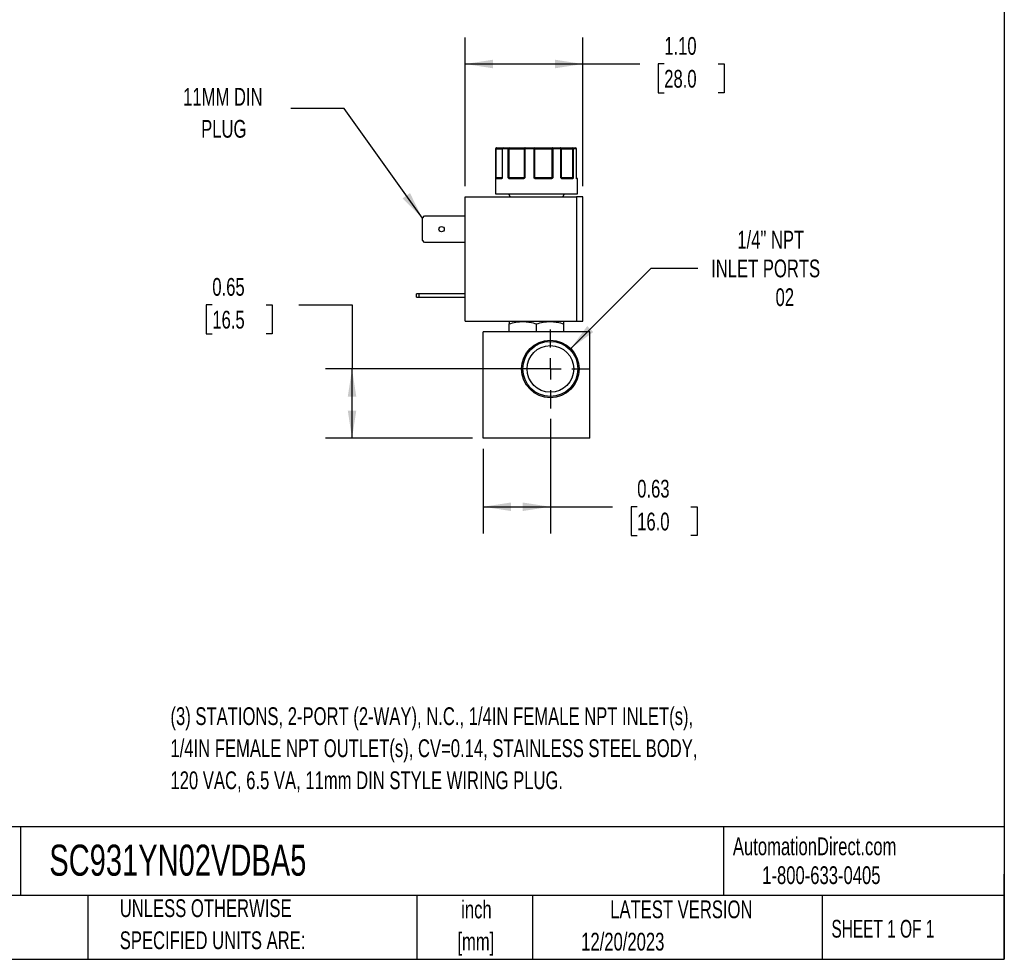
# Model space of a CAD drawing. Header units: inches. Extents: x 0.5 to 21.5, y 0.5 to 16.5.
# Tile 12 of 17: x 12.3 to 21.5, y 0.5 to 9.3. Entities that reach past the tile are written whole.
import ezdxf

# ---------------------------------------------------------------- set-up
doc = ezdxf.new("R2010")
doc.units = ezdxf.units.IN
doc.header["$LTSCALE"] = 2
doc.header["$MEASUREMENT"] = 0
doc.linetypes.add('CENTERX2', pattern=[0.8, 0.5, -0.1, 0.1, -0.1])
doc.layers.add('CENTER', color=40, linetype='CENTERX2')
doc.layers.add('DIMENSIONS', color=140, linetype='Continuous', lineweight=25)
doc.layers.add('TEXT', color=140, linetype='Continuous', lineweight=25)
doc.styles.add('SLDTEXTSTYLE0', font='TXT', dxfattribs={"width": 0.7})
doc.styles.add('SLDTEXTSTYLE1', font='TXT', dxfattribs={"width": 0.65})
doc.dimstyles.new('SLDDIMSTYLE0', dxfattribs={"dimtxt": 0.169922, "dimasz": 0.26, "dimexe": 0, "dimexo": 0.0625, "dimgap": 0.04248, "dimtad": 0, "dimtih": 1, "dimtoh": 1, "dimrnd": 1e-09, "dimdsep": 46, "dimtxsty": 'SLDTEXTSTYLE0', "dimsah": 1, "dimcen": 0.09, "dimadec": 0, "dimazin": 2, "dimtfac": 1, "dimtofl": 0, "dimtmove": 0, "dimatfit": 3, "dimfxl": 0, "dimfrac": 2, "dimtolj": 1, "dimtzin": 12, "dimarcsym": 0})
doc.dimstyles.new('SLDDIMSTYLE4', dxfattribs={"dimtxt": 0.169922, "dimasz": 0.26, "dimexe": 0, "dimexo": 0.0625, "dimgap": 0.04248, "dimtad": 0, "dimtih": 1, "dimtoh": 1, "dimrnd": 1e-09, "dimzin": 12, "dimdsep": 46, "dimtxsty": 'SLDTEXTSTYLE0', "dimsah": 1, "dimcen": 0, "dimadec": 0, "dimazin": 3, "dimtfac": 1, "dimtofl": 0, "dimtmove": 0, "dimatfit": 3, "dimfxl": 0, "dimfrac": 2, "dimtolj": 1, "dimtzin": 12, "dimarcsym": 0})
doc.dimstyles.new('SLDDIMSTYLE5', dxfattribs={"dimtxt": 0.169922, "dimasz": 0.26, "dimexe": 0, "dimexo": 0.0625, "dimgap": 0.04248, "dimtad": 0, "dimtih": 1, "dimtoh": 1, "dimrnd": 1e-09, "dimzin": 4, "dimdsep": 46, "dimtxsty": 'SLDTEXTSTYLE0', "dimsah": 1, "dimcen": 0.09, "dimadec": 0, "dimazin": 1, "dimtfac": 1, "dimtofl": 0, "dimtmove": 0, "dimatfit": 3, "dimfxl": 0, "dimfrac": 2, "dimtolj": 1, "dimtzin": 12, "dimarcsym": 0})
doc.dimstyles.new('SLDDIMSTYLE6', dxfattribs={"dimtxt": 0.18, "dimasz": 0.26, "dimexe": 0, "dimexo": 0.0625, "dimgap": 0, "dimtad": 0, "dimtih": 1, "dimtoh": 1, "dimdec": 0, "dimrnd": 1e-09, "dimzin": 0, "dimdsep": 46, "dimtxsty": 'Standard', "dimsah": 1, "dimcen": 0.09, "dimadec": 0, "dimazin": 0, "dimtfac": 0.26, "dimtdec": 0, "dimtofl": 0, "dimtmove": 0, "dimatfit": 3, "dimfxl": 0, "dimfrac": 2, "dimtolj": 1, "dimtzin": 0, "dimarcsym": 0})

# ---------------------------------------------------------------- blocks, each defined once
blk = doc.blocks.new('_D_8')
at = {"layer": 'DIMENSIONS'}
for p, q in [((17.2391, 5.5712), (17.2391, 4.4974)), ((16.6091, 5.2901), (16.6091, 4.4974)), ((16.6091, 4.7474), (17.2391, 4.7474)), ((17.2391, 4.7474), (17.8239, 4.7474)), ((18.0541, 4.7474), (17.9971, 4.7474)), ((17.9971, 4.7474), (17.9971, 4.4774)), ((18.5591, 4.7474), (18.6161, 4.7474)), ((18.6161, 4.7474), (18.6161, 4.4774)), ((17.9971, 4.4774), (18.0541, 4.4774)), ((18.6161, 4.4774), (18.5591, 4.4774))]:
    blk.add_line(p, q, dxfattribs=at)
for points in [[(16.6091, 4.7474), (16.8691, 4.7074), (16.8691, 4.7874)], [(17.2391, 4.7474), (16.9791, 4.7874), (16.9791, 4.7074)]]:
    blk.add_solid(points, dxfattribs=at)
at = {"layer": 'DIMENSIONS', "char_height": 0.16667, "attachment_point": 1, "style": 'SLDTEXTSTYLE0'}
for s, insert in [('0.63', (18.0541, 5.0003)), ('16.0', (18.0541, 4.6922))]:
    blk.add_mtext(s, dxfattribs=dict(at, insert=insert))
blk = doc.blocks.new('_D_9')
at = {"layer": 'DIMENSIONS'}
for p, q in [((14.0662, 6.6416), (14.0092, 6.6416)), ((14.0092, 6.6416), (14.0092, 6.3715)), ((14.5712, 6.6416), (14.6282, 6.6416)), ((14.6282, 6.6416), (14.6282, 6.3715)), ((14.8775, 6.6416), (15.3775, 6.6416)), ((15.3775, 6.6416), (15.3775, 6.0411)), ((14.0092, 6.3715), (14.0662, 6.3715)), ((14.6282, 6.3715), (14.5712, 6.3715)), ((17.1391, 6.0411), (15.1275, 6.0411)), ((15.3775, 5.3901), (15.3775, 6.0411)), ((16.5091, 5.3901), (15.1275, 5.3901))]:
    blk.add_line(p, q, dxfattribs=at)
for points in [[(15.3775, 6.0411), (15.3375, 5.7811), (15.4175, 5.7811)], [(15.3775, 5.3901), (15.4175, 5.6501), (15.3375, 5.6501)]]:
    blk.add_solid(points, dxfattribs=at)
at = {"layer": 'DIMENSIONS', "char_height": 0.16667, "attachment_point": 1, "style": 'SLDTEXTSTYLE0'}
for s, insert in [('0.65', (14.0662, 6.8945)), ('16.5', (14.0662, 6.5864))]:
    blk.add_mtext(s, dxfattribs=dict(at, insert=insert))
blk = doc.blocks.new('_D_10')
at = {"layer": 'DIMENSIONS'}
for p, q in [((17.4299, 6.2319), (18.1858, 6.9879)), ((18.1858, 6.9879), (18.6233, 6.9879))]:
    blk.add_line(p, q, dxfattribs=at)
blk.add_solid([(17.4299, 6.2319), (17.642, 6.3875), (17.5855, 6.4441)], dxfattribs=at)
at = {"layer": 'DIMENSIONS', "attachment_point": 1, "style": 'SLDTEXTSTYLE0'}
for s, insert, char_height in [('1/4" NPT', (18.9939, 7.3377), 0.16667), ('INLET PORTS', (18.7483, 7.0677), 0.166667), ('02', (19.353, 6.7976), 0.16667)]:
    blk.add_mtext(s, dxfattribs=dict(at, insert=insert, char_height=char_height))
blk = doc.blocks.new('_D_11')
at = {"layer": 'DIMENSIONS'}
for p, q in [((16.4398, 7.7555), (16.4398, 9.1531)), ((17.5438, 7.7555), (17.5438, 9.1531)), ((16.4398, 8.9031), (17.5438, 8.9031)), ((17.5438, 8.9031), (18.0777, 8.9031)), ((18.308, 8.9031), (18.2509, 8.9031)), ((18.2509, 8.9031), (18.2509, 8.633)), ((18.8129, 8.9031), (18.87, 8.9031)), ((18.87, 8.9031), (18.87, 8.633)), ((18.2509, 8.633), (18.308, 8.633)), ((18.87, 8.633), (18.8129, 8.633))]:
    blk.add_line(p, q, dxfattribs=at)
for points in [[(16.4398, 8.9031), (16.6998, 8.8631), (16.6998, 8.9431)], [(17.5438, 8.9031), (17.2838, 8.9431), (17.2838, 8.8631)]]:
    blk.add_solid(points, dxfattribs=at)
at = {"layer": 'DIMENSIONS', "char_height": 0.16667, "attachment_point": 1, "style": 'SLDTEXTSTYLE0'}
for s, insert in [('1.10', (18.308, 9.1559)), ('28.0', (18.308, 8.8478))]:
    blk.add_mtext(s, dxfattribs=dict(at, insert=insert))
blk = doc.blocks.new('SW_CENTERMARKSYMBOL_3')
at = {"layer": 'CENTER', "color": 0}
for p, q in [((0, 0.2), (0, 0.3699)), ((0, 0), (0, 0.1)), ((-0.2, 0), (-0.3699, 0)), ((0, 0), (-0.1, 0)), ((0, 0), (0, -0.1)), ((0, 0), (0.1, 0)), ((0.2, 0), (0.3699, 0)), ((0, -0.2), (0, -0.3699))]:
    blk.add_line(p, q, dxfattribs=at)

msp = doc.modelspace()

# ---------------------------------------------------------------- linework, layer by layer
for p, q in [((16.7241, 8.1055), (16.7241, 7.6855)), ((16.7266, 8.1055), (16.7241, 8.1055)), ((16.7266, 7.8355), (16.7266, 8.1055)), ((16.7312, 8.1055), (16.7266, 8.1055)), ((16.7312, 7.8355), (16.7312, 8.1055)), ((16.7312, 8.1055), (16.7861, 8.1055)), ((16.7861, 8.1055), (16.7861, 7.8355)), ((16.7878, 8.1055), (16.7861, 8.1055)), ((16.7878, 8.1055), (16.7878, 7.8355)), ((16.8444, 8.1055), (16.7878, 8.1055)), ((16.8444, 7.8355), (16.8444, 8.1055)), ((16.8526, 8.1055), (16.8444, 8.1055)), ((16.8526, 8.1055), (16.9929, 8.1055)), ((16.8526, 7.8355), (16.8526, 8.1055)), ((16.9993, 8.1055), (16.9929, 8.1055)), ((16.9929, 8.1055), (16.9929, 7.8355)), ((16.9993, 8.1055), (16.9993, 7.8355)), ((17.086, 8.1055), (16.9993, 8.1055)), ((17.086, 7.8355), (17.086, 8.1055)), ((17.094, 8.1055), (17.086, 8.1055)), ((17.094, 7.8355), (17.094, 8.1055)), ((17.094, 8.1055), (17.2535, 8.1055)), ((17.2535, 8.1055), (17.2535, 7.8355)), ((17.2622, 8.1055), (17.2535, 8.1055)), ((17.2622, 8.1055), (17.2622, 7.8355)), ((17.3384, 8.1055), (17.2622, 8.1055)), ((17.3384, 7.8355), (17.3384, 8.1055)), ((17.3424, 8.1055), (17.3384, 8.1055)), ((17.3424, 7.8355), (17.3424, 8.1055)), ((17.3424, 8.1055), (17.4466, 8.1055)), ((17.4466, 8.1055), (17.4466, 7.8355)), ((17.4534, 8.1055), (17.4466, 8.1055)), ((17.4534, 8.1055), (17.4534, 7.8355)), ((17.4835, 8.1055), (17.4534, 8.1055)), ((17.4835, 7.8355), (17.4835, 8.1055)), ((17.4838, 8.1055), (17.4835, 8.1055)), ((17.4838, 7.8355), (17.4838, 8.1055)), ((17.4838, 7.8355), (17.4838, 8.1055)), ((17.4838, 8.1055), (17.4838, 8.1055)), ((16.7266, 7.8355), (16.7312, 7.8355)), ((16.7793, 7.8255), (16.7288, 7.8255)), ((16.7861, 7.8355), (16.7312, 7.8355)), ((16.7843, 7.8309), (16.7836, 7.8305)), ((16.7861, 7.8355), (16.7878, 7.8355)), ((16.8444, 7.8355), (16.8526, 7.8355)), ((16.9929, 7.8355), (16.8526, 7.8355)), ((16.9841, 7.8255), (16.8561, 7.8255)), ((16.9929, 7.8355), (16.9993, 7.8355)), ((17.086, 7.8355), (17.094, 7.8355)), ((17.2535, 7.8355), (17.094, 7.8355)), ((17.2474, 7.8255), (17.1019, 7.8255)), ((17.2535, 7.8355), (17.2622, 7.8355)), ((17.3384, 7.8355), (17.3424, 7.8355)), ((17.4466, 7.8355), (17.3424, 7.8355)), ((17.446, 7.8255), (17.351, 7.8255)), ((17.4466, 7.8355), (17.4534, 7.8355)), ((17.4835, 7.8355), (17.4838, 7.8355)), ((17.4941, 7.8255), (17.4869, 7.8255)), ((17.4941, 7.6855), (17.4941, 7.8255)), ((16.7241, 7.6855), (17.4941, 7.6855)), ((16.8456, 7.6855), (16.8629, 7.6555)), ((17.3553, 7.6555), (17.3726, 7.6855)), ((16.4398, 6.4885), (16.4398, 7.6555)), ((16.4398, 7.6555), (17.4838, 7.6555)), ((17.4838, 7.6555), (17.4838, 6.4885)), ((17.5438, 7.6555), (17.4838, 7.6555)), ((17.5438, 6.4885), (17.5438, 7.6555)), ((16.0378, 7.4553), (16.059, 7.4765)), ((16.0378, 7.2497), (16.0378, 7.4553)), ((16.059, 7.4765), (16.4398, 7.4765)), ((16.059, 7.2285), (16.0378, 7.2497)), ((16.4398, 7.2285), (16.059, 7.2285)), ((15.9818, 6.7135), (15.9818, 6.7445)), ((16.003, 6.7445), (15.9818, 6.7445)), ((15.9818, 6.7135), (16.003, 6.7135)), ((16.003, 6.7445), (16.003, 6.7135)), ((16.4398, 6.7445), (16.003, 6.7445)), ((16.003, 6.7135), (16.4398, 6.7135)), ((16.4398, 6.4885), (17.4838, 6.4885)), ((16.8571, 6.4885), (16.8532, 6.4862)), ((17.365, 6.4862), (17.3611, 6.4885)), ((17.4838, 6.4885), (17.5438, 6.4885)), ((16.6091, 5.3901), (16.6091, 6.3901)), ((17.6091, 6.3901), (16.6091, 6.3901)), ((16.8532, 6.3901), (16.8532, 6.4634)), ((17.1091, 6.3901), (17.1091, 6.4634)), ((17.365, 6.3901), (17.365, 6.4634)), ((17.6091, 5.3901), (17.6091, 6.3901)), ((17.6091, 5.3901), (16.6091, 5.3901))]:
    msp.add_line(p, q)
at = {"flags": 128}
for points in [[(16.7312, 8.1055), (16.7313, 8.1075), (16.7316, 8.1093), (16.7321, 8.1111), (16.7328, 8.1126), (16.7336, 8.1138), (16.7345, 8.1148), (16.7355, 8.1153), (16.7365, 8.1155)], [(17.0021, 8.1155), (17.0016, 8.1153), (17.001, 8.1148), (17.0005, 8.1138), (17.0001, 8.1126), (16.9998, 8.1111), (16.9995, 8.1093), (16.9993, 8.1075), (16.9993, 8.1055)], [(17.2582, 8.1155), (17.2573, 8.1153), (17.2564, 8.1148), (17.2556, 8.1138), (17.2549, 8.1126), (17.2543, 8.1111), (17.2539, 8.1093), (17.2536, 8.1075), (17.2535, 8.1055)], [(17.2582, 8.1155), (17.259, 8.1153), (17.2597, 8.1148), (17.2604, 8.1138), (17.261, 8.1126), (17.2615, 8.1111), (17.2619, 8.1093), (17.2621, 8.1075), (17.2622, 8.1055)], [(17.3384, 8.1055), (17.3383, 8.1075), (17.338, 8.1093), (17.3374, 8.1111), (17.3367, 8.1126), (17.3358, 8.1138), (17.3347, 8.1148), (17.3336, 8.1153), (17.3325, 8.1155)], [(16.8561, 7.8255), (16.8562, 7.8265), (16.8564, 7.8274), (16.8567, 7.8283), (16.8571, 7.8291), (16.8576, 7.8297), (16.8582, 7.8301), (16.8588, 7.8304), (16.8594, 7.8305)], [(16.9841, 7.8255), (16.9842, 7.8265), (16.9843, 7.8274), (16.9844, 7.8283), (16.9846, 7.8291), (16.9849, 7.8297), (16.9851, 7.8301), (16.9854, 7.8304), (16.9858, 7.8305)], [(17.2474, 7.8255), (17.2474, 7.8265), (17.2473, 7.8274), (17.2471, 7.8283), (17.2469, 7.8291), (17.2466, 7.8297), (17.2463, 7.8301), (17.246, 7.8304), (17.2457, 7.8305)], [(17.351, 7.8255), (17.3509, 7.8265), (17.3507, 7.8274), (17.3505, 7.8283), (17.3501, 7.8291), (17.3496, 7.8297), (17.349, 7.8301), (17.3485, 7.8304), (17.3478, 7.8305)], [(17.4849, 7.8298), (17.4848, 7.8301), (17.4847, 7.8304)]]:
    msp.add_lwpolyline(points, dxfattribs=at)
for centre, radius in [((16.2178, 7.3525), 0.025), ((17.2391, 6.0411), 0.2699), ((17.2391, 6.0411), 0.2582), ((17.2391, 6.0411), 0.219)]:
    msp.add_circle(centre, radius)
for centre, radius, start, end in [((16.7341, 8.1055), 0.01, 90, 180), ((16.7366, 8.1056), 0.00997, 90.18873, 180.18749), ((16.7961, 8.1055), 0.01, 90, 180), ((16.797, 8.1063), 0.00929, 95.61824, 184.68657), ((16.8532, 8.1068), 0.00889, 102.44964, 188.52472), ((16.8329, 8.108), 0.0198, 352.8946, 22.33955), ((17.0025, 8.1059), 0.00965, 92.31153, 182.13854), ((17.1281, 8.108), 0.0422, 169.74366, 183.38621), ((17.085, 8.1067), 0.009, 352.7666, 80.19617), ((17.3325, 8.1055), 0.01, 359.97663, 89.97661), ((17.4333, 8.1079), 0.0135, 349.85103, 34.20397), ((17.4439, 8.106), 0.00952, 356.98676, 86.63051), ((17.4738, 8.1055), 0.01, 0, 90), ((17.4738, 8.1055), 0.01, 0, 90), ((17.4737, 8.1057), 0.00987, 359.2155, 89.19341), ((16.7318, 7.8277), 0.00451, 107.9286, 170.0526), ((16.7337, 7.8256), 0.00497, 90.35113, 180.34688), ((16.7235, 7.8354), 0.0077, 334.1046, 1.12435), ((16.784, 7.8259), 0.00468, 94.75792, 184.07445), ((16.787, 7.8298), 0.00297, 150.36333, 206.63155), ((16.7811, 7.8355), 0.005, 334.50632, 0), ((16.8565, 7.8241), 0.00879, 115.09177, 149.63011), ((16.8809, 7.8353), 0.0283, 179.57932, 186.70963), ((16.9877, 7.8355), 0.00521, 318.04452, 0.33499), ((16.9994, 7.8338), 0.00807, 192.8152, 221.07812), ((17.1589, 7.7773), 0.0841, 139.43058, 142.51468), ((17.1, 7.8354), 0.006, 179.08487, 214.70926), ((17.1686, 7.8268), 0.0667, 176.77829, 181.0729), ((17.2449, 7.8354), 0.00867, 337.28351, 1.09603), ((17.2454, 7.8209), 0.0134, 34.6734, 56.16342), ((17.3475, 7.8355), 0.005, 179.99605, 224.63651), ((17.341, 7.8306), 0.0032, 318.07109, 25.40195), ((17.4413, 7.8258), 0.00472, 356.4445, 85.93642), ((17.4645, 7.8353), 0.0179, 179.35438, 190.64961), ((17.4447, 7.826), 0.00635, 22.66639, 69.92467), ((17.4888, 7.8355), 0.005, 180, 189.25698), ((17.4888, 7.8355), 0.005, 180, 189.24732), ((17.4819, 7.8255), 0.00503, 359.84583, 54.90152), ((17.4819, 7.829), 0.00307, 350.11588, 14.34088), ((17.4891, 7.8255), 0.005, 0, 90)]:
    msp.add_arc(centre, radius, start, end)
for points, knots in [([(16.7365, 8.1155), (16.7428, 8.1155), (16.7552, 8.1155), (16.7713, 8.1155), (16.7846, 8.1155), (16.793, 8.1155), (16.7956, 8.1155), (16.7962, 8.1155)], [0, 0, 0, 0, 0.2256212, 0.4513439, 0.6897891, 0.9284406, 1, 1, 1, 1]), ([(16.8512, 8.1155), (16.8538, 8.1155), (16.8588, 8.1155), (16.8664, 8.1155), (16.874, 8.1155), (16.8815, 8.1155), (16.8891, 8.1155), (16.902, 8.1155), (16.92, 8.1155), (16.9419, 8.1155), (16.9617, 8.1155), (16.9769, 8.1155), (16.9879, 8.1155), (16.9959, 8.1155), (17.0001, 8.1155), (17.0021, 8.1155)], [0, 0, 0, 0, 0.040712, 0.081199, 0.121575, 0.161957, 0.202462, 0.243205, 0.371568, 0.500042, 0.628406, 0.75688, 0.838051, 0.918781, 1, 1, 1, 1]), ([(17.0866, 8.1155), (17.0883, 8.1155), (17.0918, 8.1155), (17.0974, 8.1155), (17.1031, 8.1155), (17.1092, 8.1155), (17.1155, 8.1155), (17.1267, 8.1155), (17.1437, 8.1155), (17.1671, 8.1155), (17.1912, 8.1155), (17.2123, 8.1155), (17.2301, 8.1155), (17.2445, 8.1155), (17.2536, 8.1155), (17.2582, 8.1155)], [0, 0, 0, 0, 0.040712, 0.081199, 0.121575, 0.161957, 0.202462, 0.243205, 0.371568, 0.500042, 0.628406, 0.75688, 0.838051, 0.918781, 1, 1, 1, 1]), ([(17.3325, 8.1155), (17.3326, 8.1155), (17.3329, 8.1155), (17.3338, 8.1155), (17.3351, 8.1155), (17.3368, 8.1155), (17.3389, 8.1155), (17.3432, 8.1155), (17.3512, 8.1155), (17.3652, 8.1155), (17.3822, 8.1155), (17.3995, 8.1155), (17.4156, 8.1155), (17.4297, 8.1155), (17.4396, 8.1155), (17.4445, 8.1155)], [0, 0, 0, 0, 0.0407122, 0.0811988, 0.1215751, 0.1619575, 0.2024623, 0.2432047, 0.371568, 0.5000423, 0.6284057, 0.75688, 0.838051, 0.9187806, 1, 1, 1, 1]), ([(16.7274, 7.8285), (16.7273, 7.829), (16.7271, 7.83), (16.727, 7.8316), (16.7268, 7.8335), (16.7267, 7.8348), (16.7266, 7.8355)], [0, 0, 0, 0, 0.236129, 0.498993, 0.712542, 1, 1, 1, 1]), ([(16.7288, 7.8255), (16.7286, 7.8256), (16.7283, 7.8256), (16.728, 7.8262), (16.7276, 7.8271), (16.7275, 7.828), (16.7274, 7.8285)], [0, 0, 0, 0, 0.270747, 0.52324, 0.763872, 1, 1, 1, 1]), ([(16.7844, 7.8285), (16.7841, 7.8281), (16.7835, 7.8274), (16.7826, 7.8265), (16.7815, 7.8259), (16.7804, 7.8256), (16.7797, 7.8255), (16.7793, 7.8255)], [0, 0, 0, 0, 0.188808, 0.379511, 0.575987, 0.781785, 1, 1, 1, 1]), ([(16.7857, 7.8334), (16.7855, 7.833), (16.7851, 7.8323), (16.7846, 7.8314), (16.7843, 7.831)], [0, 0, 0, 0, 0.507151, 1, 1, 1, 1]), ([(16.7878, 7.8355), (16.7875, 7.8348), (16.787, 7.8335), (16.7862, 7.8316), (16.7854, 7.83), (16.7847, 7.829), (16.7844, 7.8285)], [0, 0, 0, 0, 0.291242, 0.500217, 0.762096, 1, 1, 1, 1]), ([(16.8489, 7.8285), (16.8485, 7.829), (16.8476, 7.83), (16.8465, 7.8316), (16.8454, 7.8335), (16.8447, 7.8348), (16.8444, 7.8355)], [0, 0, 0, 0, 0.236129, 0.498993, 0.712542, 1, 1, 1, 1]), ([(16.8561, 7.8255), (16.8554, 7.8256), (16.8541, 7.8256), (16.8522, 7.8262), (16.8504, 7.8271), (16.8494, 7.828), (16.8489, 7.8285)], [0, 0, 0, 0, 0.270747, 0.52324, 0.763872, 1, 1, 1, 1]), ([(16.9933, 7.8285), (16.9928, 7.8281), (16.9918, 7.8274), (16.9901, 7.8265), (16.9882, 7.8259), (16.9862, 7.8256), (16.9848, 7.8255), (16.9841, 7.8255)], [0, 0, 0, 0, 0.188808, 0.379511, 0.575987, 0.781785, 1, 1, 1, 1]), ([(16.9993, 7.8355), (16.9988, 7.8348), (16.9979, 7.8335), (16.9965, 7.8316), (16.995, 7.83), (16.9939, 7.829), (16.9933, 7.8285)], [0, 0, 0, 0, 0.291242, 0.500217, 0.762096, 1, 1, 1, 1]), ([(17.0922, 7.8285), (17.0916, 7.829), (17.0904, 7.83), (17.0889, 7.8316), (17.0874, 7.8335), (17.0865, 7.8348), (17.086, 7.8355)], [0, 0, 0, 0, 0.236129, 0.498993, 0.712542, 1, 1, 1, 1]), ([(17.1019, 7.8255), (17.1009, 7.8256), (17.0991, 7.8256), (17.0966, 7.8262), (17.0942, 7.8271), (17.0929, 7.828), (17.0922, 7.8285)], [0, 0, 0, 0, 0.270747, 0.52324, 0.763872, 1, 1, 1, 1]), ([(17.2564, 7.8285), (17.2559, 7.8281), (17.255, 7.8274), (17.2533, 7.8265), (17.2515, 7.8259), (17.2495, 7.8256), (17.2481, 7.8255), (17.2474, 7.8255)], [0, 0, 0, 0, 0.188808, 0.379511, 0.575987, 0.781785, 1, 1, 1, 1]), ([(17.2622, 7.8355), (17.2617, 7.8348), (17.2608, 7.8335), (17.2595, 7.8316), (17.2581, 7.83), (17.257, 7.829), (17.2564, 7.8285)], [0, 0, 0, 0, 0.291242, 0.500217, 0.762096, 1, 1, 1, 1]), ([(17.3434, 7.8285), (17.3429, 7.829), (17.342, 7.83), (17.3408, 7.8316), (17.3396, 7.8335), (17.3388, 7.8348), (17.3384, 7.8355)], [0, 0, 0, 0, 0.236129, 0.498993, 0.712542, 1, 1, 1, 1]), ([(17.351, 7.8255), (17.3503, 7.8256), (17.3489, 7.8256), (17.3468, 7.8262), (17.345, 7.8271), (17.3439, 7.828), (17.3434, 7.8285)], [0, 0, 0, 0, 0.270747, 0.52324, 0.763872, 1, 1, 1, 1]), ([(17.4506, 7.8285), (17.4503, 7.8281), (17.4499, 7.8274), (17.449, 7.8265), (17.4481, 7.8259), (17.4471, 7.8256), (17.4464, 7.8255), (17.446, 7.8255)], [0, 0, 0, 0, 0.188808, 0.379511, 0.575987, 0.781785, 1, 1, 1, 1]), ([(17.4534, 7.8355), (17.4532, 7.8348), (17.4528, 7.8335), (17.4521, 7.8316), (17.4514, 7.83), (17.4509, 7.829), (17.4506, 7.8285)], [0, 0, 0, 0, 0.2912416, 0.5002174, 0.7620959, 1, 1, 1, 1]), ([(17.4849, 7.8285), (17.4848, 7.829), (17.4846, 7.83), (17.4842, 7.8316), (17.4839, 7.8335), (17.4837, 7.8348), (17.4835, 7.8355)], [0, 0, 0, 0, 0.2361294, 0.4989929, 0.7125421, 1, 1, 1, 1]), ([(17.4836, 7.8355), (17.4837, 7.8348), (17.4839, 7.8335), (17.4842, 7.8316), (17.4846, 7.83), (17.4848, 7.829), (17.485, 7.8285)], [0, 0, 0, 0, 0.291242, 0.500217, 0.762096, 1, 1, 1, 1]), ([(17.4883, 7.8305), (17.4885, 7.8305), (17.4891, 7.8305), (17.4861, 7.8305), (17.4845, 7.8305)], [0, 0, 0, 0, 0.4522534, 1, 1, 1, 1]), ([(17.485, 7.8293), (17.485, 7.8293), (17.4851, 7.8292), (17.485, 7.8295), (17.4849, 7.8298)], [0, 0, 0, 0, 0.050718, 1, 1, 1, 1]), ([(17.4869, 7.8255), (17.4867, 7.8256), (17.4864, 7.8256), (17.4859, 7.8262), (17.4854, 7.8271), (17.4851, 7.828), (17.4849, 7.8285)], [0, 0, 0, 0, 0.270747, 0.52324, 0.763872, 1, 1, 1, 1]), ([(16.8532, 6.4634), (16.8741, 6.4704), (16.8951, 6.4761), (16.9376, 6.484), (16.9591, 6.4862), (16.9918, 6.4863), (17.0027, 6.4857), (17.0243, 6.4836), (17.0351, 6.4821), (17.0671, 6.4761), (17.0882, 6.4704), (17.1091, 6.4634)], [0, 0, 0, 0, 0.25, 0.25, 0.5, 0.5, 0.625, 0.625, 0.75, 0.75, 1, 1, 1, 1]), ([(17.1091, 6.4634), (17.13, 6.4704), (17.151, 6.4761), (17.1936, 6.484), (17.215, 6.4862), (17.2477, 6.4863), (17.2586, 6.4857), (17.2802, 6.4836), (17.291, 6.4821), (17.323, 6.4761), (17.3441, 6.4704), (17.365, 6.4634)], [0, 0, 0, 0, 0.25, 0.25, 0.5, 0.5, 0.625, 0.625, 0.75, 0.75, 1, 1, 1, 1])]:
    msp.add_open_spline(points, degree=3, knots=knots)
for points in [[(16.7961, 8.1155), (16.8119, 8.1155), (16.8304, 8.1155), (16.8512, 8.1155)], [(17.0021, 8.1155), (17.0296, 8.1155), (17.058, 8.1155), (17.0866, 8.1155)], [(17.2582, 8.1155), (17.2845, 8.1155), (17.3094, 8.1155), (17.3325, 8.1155)], [(17.4445, 8.1155), (17.4573, 8.1155), (17.4672, 8.1155), (17.4738, 8.1155)], [(16.7266, 7.8355), (16.727, 7.8342), (16.729, 7.8329), (16.7304, 7.832)], [(16.7304, 7.832), (16.7313, 7.831), (16.7325, 7.8305), (16.7337, 7.8305)], [(16.7337, 7.8305), (16.7413, 7.8305), (16.7582, 7.8305), (16.7836, 7.8305)], [(16.7878, 7.8355), (16.7866, 7.8348), (16.786, 7.834), (16.7857, 7.8334)], [(16.8444, 7.8355), (16.8471, 7.8342), (16.8504, 7.8329), (16.8528, 7.832)], [(16.8528, 7.832), (16.8546, 7.831), (16.857, 7.8305), (16.8594, 7.8305)], [(16.8594, 7.8305), (16.8964, 7.8305), (16.9393, 7.8305), (16.9858, 7.8305)], [(16.9858, 7.8305), (16.9879, 7.8305), (16.99, 7.831), (16.9915, 7.832)], [(16.9915, 7.832), (16.9932, 7.8329), (16.9957, 7.8342), (16.9993, 7.8355)], [(17.086, 7.8355), (17.0897, 7.8342), (17.0929, 7.8329), (17.095, 7.832)], [(17.095, 7.832), (17.0969, 7.831), (17.0994, 7.8305), (17.102, 7.8305)], [(17.102, 7.8305), (17.151, 7.8305), (17.1998, 7.8305), (17.2457, 7.8305)], [(17.2457, 7.8305), (17.2483, 7.8305), (17.2509, 7.831), (17.2529, 7.832)], [(17.2529, 7.832), (17.2553, 7.8329), (17.2587, 7.8342), (17.2622, 7.8355)], [(17.3384, 7.8355), (17.3414, 7.8342), (17.3429, 7.8329), (17.3439, 7.832)], [(17.3439, 7.832), (17.345, 7.831), (17.3464, 7.8305), (17.3478, 7.8305)], [(17.3478, 7.8305), (17.386, 7.8305), (17.4179, 7.8305), (17.4416, 7.8305)], [(17.4416, 7.8305), (17.4436, 7.8305), (17.4455, 7.831), (17.4469, 7.832)], [(17.4469, 7.832), (17.4489, 7.8329), (17.4518, 7.8342), (17.4534, 7.8355)], [(17.4835, 7.8355), (17.484, 7.8349), (17.484, 7.8342), (17.4838, 7.8336)], [(16.8532, 6.4862), (16.8532, 6.4862), (16.8532, 6.4773), (16.8532, 6.4634)], [(17.365, 6.4634), (17.365, 6.4773), (17.365, 6.4862), (17.365, 6.4862)]]:
    msp.add_open_spline(points, degree=3)
at = {"layer": 'TEXT'}
for p, q in [((21.5, 16.5), (21.5, 0.5)), ((21.5, 1.7422), (0.5, 1.7422)), ((12.2645, 1.7422), (12.2645, 1.1)), ((18.8642, 1.7422), (18.8642, 1.1)), ((21.5, 0.5), (21.5, 1.3)), ((21.5, 1.1), (0.5, 1.1)), ((12.8961, 1.1), (12.8961, 0.5)), ((15.9862, 1.1), (15.9862, 0.5)), ((17.0718, 1.1), (17.0718, 0.5)), ((19.7912, 1.1), (19.7912, 0.5)), ((0.5, 0.5), (21.5, 0.5))]:
    msp.add_line(p, q, dxfattribs=at)

# ---------------------------------------------------------------- block references
at = {"layer": 'CENTER'}
msp.add_blockref('SW_CENTERMARKSYMBOL_3', (17.2391, 6.0411), dxfattribs=at)

# ---------------------------------------------------------------- texts
at = {"layer": 'TEXT'}
for s, insert, char_height, attachment_point, style in [('11MM DIN', (14.1651, 8.6789), 0.16667, 2, 'SLDTEXTSTYLE0'), ('PLUG', (14.1737, 8.3779), 0.16667, 2, 'SLDTEXTSTYLE0'), ('(3) STATIONS, 2-PORT (2-WAY), N.C., 1/4IN FEMALE NPT INLET(s),', (13.6732, 2.8655), 0.166667, 1, 'SLDTEXTSTYLE0'), ('1/4IN FEMALE NPT OUTLET(s), CV=0.14, STAINLESS STEEL BODY,', (13.6732, 2.5645), 0.166667, 1, 'SLDTEXTSTYLE0'), ('120 VAC, 6.5 VA, 11mm DIN STYLE WIRING PLUG.', (13.6732, 2.2636), 0.166667, 1, 'SLDTEXTSTYLE0'), ('SC931YN02VDBA5', (12.536, 1.5763), 0.291667, 1, 'SLDTEXTSTYLE0'), ('AutomationDirect.com', (18.9524, 1.6438), 0.166667, 1, 'SLDTEXTSTYLE0'), ('1-800-633-0405', (19.2277, 1.373), 0.166667, 1, 'SLDTEXTSTYLE0'), ('UNLESS OTHERWISE', (13.1975, 1.063), 0.166667, 1, 'SLDTEXTSTYLE0'), ('inch', (16.5452, 1.0514), 0.16667, 2, 'SLDTEXTSTYLE0'), ('LATEST VERSION', (18.4687, 1.0523), 0.166667, 2, 'SLDTEXTSTYLE0'), ('SHEET 1 OF 1', (19.8773, 0.8702), 0.166667, 1, 'SLDTEXTSTYLE1'), ('SPECIFIED UNITS ARE:', (13.1975, 0.762), 0.166667, 1, 'SLDTEXTSTYLE0'), ('[mm]', (16.5396, 0.7504), 0.16667, 2, 'SLDTEXTSTYLE0'), ('12/20/2023', (17.5286, 0.7491), 0.16667, 1, 'SLDTEXTSTYLE0')]:
    msp.add_mtext(s, dxfattribs=dict(at, insert=insert, char_height=char_height, attachment_point=attachment_point, style=style))

# ---------------------------------------------------------------- dimensions: what is measured, and where the dimension line sits
at = {"layer": 'DIMENSIONS'}
for base, p1, p2, dimstyle, picture, middle in [((16.4398, 8.9031), (17.5438, 7.6555), (16.4398, 7.6555), 'SLDDIMSTYLE5', '_D_11', (18.5604, 8.9031)), ((17.2391, 4.7474), (16.6091, 5.3901), (17.2391, 5.6712), 'SLDDIMSTYLE0', '_D_8', (18.3066, 4.7474))]:
    dim = msp.add_linear_dim(base=base, p1=p1, p2=p2, dimstyle=dimstyle, dxfattribs=at)
    dim.commit()
    dim.dimension.update_dxf_attribs({"geometry": picture, "text_midpoint": middle, "dimtype": 160})
dim = msp.add_diameter_dim_2p(p1=(17.0483, 5.8503), p2=(17.4299, 6.2319), text='1/4" NPT\\PINLET PORTS\\P02', dimstyle='SLDDIMSTYLE4', override={"dimpost": '<>'}, dxfattribs=at)
dim.commit()
dim.dimension.update_dxf_attribs({"geometry": '_D_10', "text_midpoint": (19.4943, 6.9879), "dimtype": 163})
dim = msp.add_linear_dim(base=(15.3775, 6.0411), p1=(16.6091, 5.3901), p2=(17.2391, 6.0411), angle=90, dimstyle='SLDDIMSTYLE0', dxfattribs=at)
dim.commit()
dim.dimension.update_dxf_attribs({"geometry": '_D_9', "text_midpoint": (15.3775, 6.6416), "dimtype": 160})

# ---------------------------------------------------------------- leaders
at = {"layer": 'TEXT'}
msp.add_leader([(16.0378, 7.4553), (15.3031, 8.4848), (14.8031, 8.4848)], dimstyle='SLDDIMSTYLE6', dxfattribs=at)

doc.saveas('drawing.dxf')
